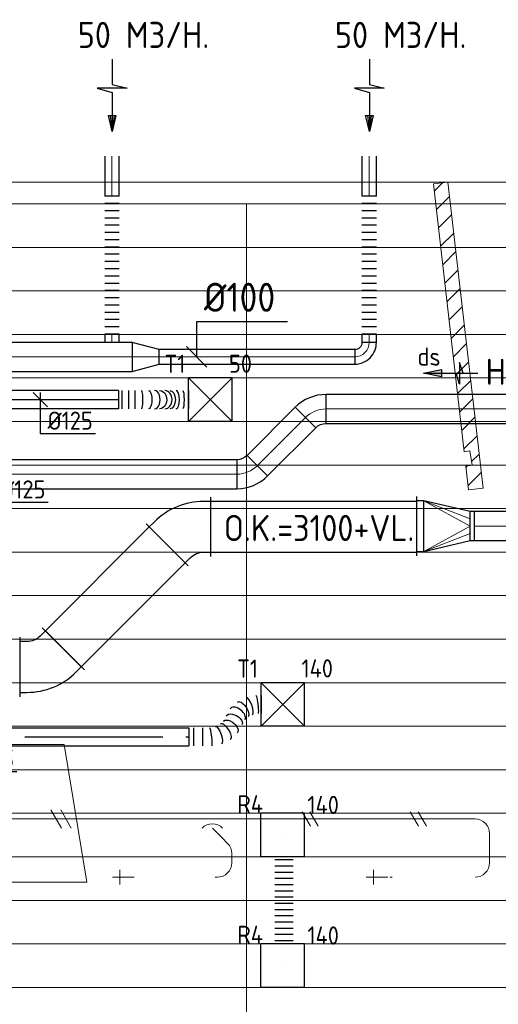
# Model space of a CAD drawing. Header units: millimetres. Extents: x -72412 to 16313, y -1015 to 52998.
# Tile 58 of 64: x -30288 to -26987, y 46213 to 52998. Entities that reach past the tile are written whole.
import ezdxf
from ezdxf.enums import TextEntityAlignment as Align

# ---------------------------------------------------------------- set-up
doc = ezdxf.new("R2010")
doc.units = ezdxf.units.MM
doc.header["$LTSCALE"] = 50
doc.linetypes.add('CENTER2', pattern=[28.575, 19.05, -3.175, 3.175, -3.175])
for name, color, linetype in [('4plfd', 254, 'Continuous'), ('WL570---_RETOUR', 100, 'Continuous'), ('WL570---_RETOUR_RST', 3, 'Continuous'), ('WL570---_RETOUR_RST_HL', 1, 'Continuous'), ('WL570---_TOEVOER', 200, 'Continuous'), ('WL570---_TOEVOER_HL', 1, 'Continuous'), ('WL570---_TOEVOER_RST', 200, 'Continuous'), ('WL570---_TOEVOER_RST_HL', 1, 'Continuous'), ('WM570---_RETOUR', 2, 'Continuous'), ('WM570---_RETOUR_PR', 2, 'Continuous'), ('WM570---_RETOUR_RST_PR', 1, 'Continuous'), ('WM570---_TOEVOER', 2, 'Continuous'), ('WM570---_TOEVOER_PR', 2, 'Continuous'), ('WM570---_TOEVOER_RST_PR', 1, 'Continuous')]:
    doc.layers.add(name, color=color, linetype=linetype)
for name, color, linetype, lineweight in [('WL570---_BESTAAND-HARTLIJN', 161, 'Continuous', 0), ('WL570---_BESTAAND-TOEVOER', 180, 'Continuous', 0), ('WL570---_DEMONTEREN', 10, 'Continuous', 0)]:
    doc.layers.add(name, color=color, linetype=linetype, lineweight=lineweight)
doc.layers.get('WL570---_DEMONTEREN').off()
doc.styles.add('BURO-025', font='ISO96.shx', dxfattribs={"height": 125})
doc.styles.add('ISO', font='ISO', dxfattribs={"height": 162})
doc.styles.add('MAATVOERING', font='ISO')

# ---------------------------------------------------------------- blocks, each defined once
blk = doc.blocks.new('Groep-44')
at = {"color": 8, "linetype": 'Continuous', "lineweight": 13}
for p, q in [((-73154.9, 49899.1), (-11882.7, 49899.1)), ((-73154.9, 49599.1), (-11882.7, 49599.1)), ((-73154.9, 49299.1), (-11882.7, 49299.1)), ((-73154.9, 48999.1), (-11882.7, 48999.1)), ((-73154.9, 48699.1), (-11882.7, 48699.1)), ((-73154.9, 48399.1), (-11882.7, 48399.1)), ((-73154.9, 48399.1), (-11882.7, 48399.1)), ((-73154.9, 48099.1), (-11882.7, 48099.1)), ((-73154.9, 47799.1), (-11882.7, 47799.1)), ((-73154.9, 47499.1), (-11882.7, 47499.1)), ((-73154.9, 47199.1), (-11882.7, 47199.1)), ((-73154.9, 46899.1), (-11882.7, 46899.1)), ((-73154.9, 46599.1), (-11882.7, 46599.1)), ((-73154.9, 46299.1), (-11882.7, 46299.1)), ((-73154.9, 45999.1), (-11882.7, 45999.1)), ((-73154.9, 45699.1), (-11882.7, 45699.1)), ((-73154.9, 45399.1), (-11882.7, 45399.1)), ((-73154.9, 45099.1), (-11882.7, 45099.1)), ((-73154.9, 44799.1), (-11882.7, 44799.1))]:
    blk.add_line(p, q, dxfattribs=at)
blk = doc.blocks.new('Groep-50')
at = {"color": 8, "linetype": 'Continuous', "lineweight": 13}
for p, q in [((-73304.9, 50349.1), (-4004.9, 50349.1)), ((-73154.9, 50199.1), (-4154.9, 50199.1)), ((-11854.9, 50199.1), (-65654.9, 50199.1)), ((-31454.9, 50199.1), (-31454.9, 42999.1)), ((-31454.9, 50199.1), (-31454.9, 42999.1))]:
    blk.add_line(p, q, dxfattribs=at)
at = {"color": 8}
blk.add_blockref('Groep-44', (0, 0), dxfattribs=at)
blk = doc.blocks.new('Block plafond 5e verd')
at = {"layer": '4plfd', "linetype": 'Continuous', "lineweight": 9}
h = blk.add_hatch(dxfattribs=at)
h.set_pattern_fill('DIAGONAAL_1MM__LA_', color=256, style=0, pattern_type=2)
h.set_pattern_definition([(45, (73149.91, -19149.14), (-70.71068, 70.71068), [])])
h.paths.add_polyline_path([(43139.3, 31188.6), (43351.8, 29341.6), (43391, 29347.7), (43406.3, 29248.9), (43363.2, 29242.2), (43382, 29078.6), (43481.4, 29090), (43238.7, 31200)])
at = {"layer": '4plfd', "linetype": 'Continuous', "lineweight": 18}
blk.add_lwpolyline([(43139.3, 31188.6), (43351.8, 29341.6), (43391, 29347.7), (43406.3, 29248.9), (43363.2, 29242.2), (43382, 29078.6), (43481.4, 29090), (43238.7, 31200)], close=True, dxfattribs=at)
at = {"layer": '4plfd', "linetype": 'Continuous', "lineweight": 18, "flags": 128}
blk.add_lwpolyline([(36230.8, 28585.7), (36144.1, 28236.5, 0.487434), (37599.9, 26375), (40747.7, 26375), (40593.1, 27325), (37196.5, 27325, -0.487436), (36226, 28566)], format="xyb", close=True, dxfattribs=at)
at = {"layer": '4plfd'}
blk.add_blockref('Groep-50', (73304.9, -19149.1), dxfattribs=at)
blk = doc.blocks.new('KARO')
for p, q in [((1, 0.5), (0, 0.5)), ((0, -0.5), (1, -0.5))]:
    blk.add_line(p, q)
at = {"invisible_edges": 15}
blk.add_3dface([(0, 0.5), (0, -0.5), (1, -0.5), (1, 0.5)], dxfattribs=at)
at = {"layer": 'WL570---_BESTAAND-HARTLIJN'}
blk.add_line((0, 0), (1, 0), dxfattribs=at)
blk = doc.blocks.new('OBO10000090L')
blk.add_lwpolyline([(50, 0, 0.414214), (-100, 150), (-100, 50, -0.414214), (-50, 0)], format="xyb", close=True)
at = {"invisible_edges": 15}
for points in [[(-91.3, 49.2), (-74, 147.7), (-100, 150), (-100, 50)], [(-82.9, 47), (-48.7, 141), (-74, 147.7), (-91.3, 49.2)], [(-75, 43.3), (-25, 129.9), (-48.7, 141), (-82.9, 47)], [(-67.9, 38.3), (-3.6, 114.9), (-25, 129.9), (-75, 43.3)], [(-61.7, 32.1), (14.9, 96.4), (-3.6, 114.9), (-67.9, 38.3)], [(-56.7, 25), (29.9, 75), (14.9, 96.4), (-61.7, 32.1)], [(-53, 17.1), (41, 51.3), (29.9, 75), (-56.7, 25)], [(-50.8, 8.7), (47.7, 26), (41, 51.3), (-53, 17.1)], [(-50, 0), (50, 0), (47.7, 26), (-50.8, 8.7)]]:
    blk.add_3dface(points, dxfattribs=at)
at = {"layer": 'WL570---_BESTAAND-HARTLIJN'}
blk.add_arc((-100, 0), 100, 0, 90, dxfattribs=at)
blk = doc.blocks.new('OBO10000090ZE')
blk.add_lwpolyline([(-50, 0), (50, 0), (50, 100, 1), (-50, 100)], format="xyb", close=True)
at = {"layer": 'WL570---_BESTAAND-HARTLIJN'}
for points in [[(0, 0), (0, 150)], [(-50, 100), (50, 100)]]:
    blk.add_lwpolyline(points, dxfattribs=at)
blk = doc.blocks.new('OBO10000045H')
blk.add_lwpolyline([(50, -41.4, 0.198912), (6.1, 64.6), (-64.6, -6.1, -0.198912), (-50, -41.4)], format="xyb", close=True)
at = {"invisible_edges": 15}
for points in [[(-61.7, -9.3), (14.9, 55), (6.1, 64.6), (-64.6, -6.1)], [(-59, -12.7), (22.9, 44.6), (14.9, 55), (-61.7, -9.3)], [(-56.7, -16.4), (29.9, 33.6), (22.9, 44.6), (-59, -12.7)], [(-54.7, -20.3), (35.9, 22), (29.9, 33.6), (-56.7, -16.4)], [(-53, -24.3), (41, 9.9), (35.9, 22), (-54.7, -20.3)], [(-51.7, -28.5), (44.9, -2.6), (41, 9.9), (-53, -24.3)], [(-50.8, -32.7), (47.7, -15.4), (44.9, -2.6), (-51.7, -28.5)], [(-50.2, -37.1), (49.4, -28.3), (47.7, -15.4), (-50.8, -32.7)], [(-50, -41.4), (50, -41.4), (49.4, -28.3), (-50.2, -37.1)]]:
    blk.add_3dface(points, dxfattribs=at)
at = {"layer": 'WL570---_BESTAAND-HARTLIJN'}
blk.add_arc((-100, -41.4), 100, 0, 45, dxfattribs=at)
blk = doc.blocks.new('OZA1250100045L')
blk.add_lwpolyline([(-70.7, 0), (-106.1, 35.4), (-35.4, 106.1), (70.7, 0)])
at = {"layer": 'WL570---_BESTAAND-HARTLIJN'}
blk.add_line((0, 0), (-70.7, 70.7), dxfattribs=at)
at = {"layer": 'WL570---_BESTAAND-TOEVOER'}
blk.add_arc((0, 70.7), 100, 225, 315, dxfattribs=at)
blk = doc.blocks.new('OSV1251000460G')
blk.add_lwpolyline([(0, -62.5), (46.7, -50), (46.7, 50), (0, 62.5)], close=True)
at = {"layer": 'WL570---_BESTAAND-HARTLIJN'}
blk.add_line((0, 0), (46.7, 0), dxfattribs=at)
blk = doc.blocks.new('MVLINE')
blk.add_line((35.4, -35.4), (-35.4, 35.4))
blk = doc.blocks.new('AFZPIJL')
for points in [[(0, -10), (0, -6.52), (-2.06, -5.97), (2.06, -5.97), (0, -5.41), (0, 0)], [(-0.26, -2.22), (0, 0)], [(0.26, -2.22), (0, 0)]]:
    blk.add_lwpolyline(points)
blk.add_lwpolyline([(0.52, -2.22), (-0.52, -2.22), (0, 0)], close=True)
blk = doc.blocks.new('OSV20010001860G')
blk.add_lwpolyline([(0, -100), (186.6, -50), (186.6, 50), (0, 100)], close=True)
at = {"layer": 'WL570---_BESTAAND-HARTLIJN'}
blk.add_line((0, 0), (186.6, 0), dxfattribs=at)
blk = doc.blocks.new('FLLINE100')
blk.add_line((0, -50), (0, 50))
blk = doc.blocks.new('OEX10000100000')
at = {"rotation": 90}
for p in [(0, -50), (0, -100), (0, -150), (0, -200), (0, -250), (0, -300), (0, -350), (0, -400), (0, -450), (0, -500), (0, -550), (0, -600), (0, -650), (0, -700), (0, -750), (0, -800), (0, -850), (0, -900), (0, -950), (0, -1000)]:
    blk.add_blockref('FLLINE100', p, dxfattribs=at)
blk = doc.blocks.new('OBO10000090H')
blk.add_lwpolyline([(50, -100, 0.414214), (-100, 50), (-100, -50, -0.414214), (-50, -100)], format="xyb", close=True)
at = {"invisible_edges": 15}
for points in [[(-91.3, -50.8), (-74, 47.7), (-100, 50), (-100, -50)], [(-82.9, -53), (-48.7, 41), (-74, 47.7), (-91.3, -50.8)], [(-75, -56.7), (-25, 29.9), (-48.7, 41), (-82.9, -53)], [(-67.9, -61.7), (-3.6, 14.9), (-25, 29.9), (-75, -56.7)], [(-61.7, -67.9), (14.9, -3.6), (-3.6, 14.9), (-67.9, -61.7)], [(-56.7, -75), (29.9, -25), (14.9, -3.6), (-61.7, -67.9)], [(-53, -82.9), (41, -48.7), (29.9, -25), (-56.7, -75)], [(-50.8, -91.3), (47.7, -74), (41, -48.7), (-53, -82.9)], [(-50, -100), (50, -100), (47.7, -74), (-50.8, -91.3)]]:
    blk.add_3dface(points, dxfattribs=at)
at = {"layer": 'WL570---_BESTAAND-HARTLIJN'}
blk.add_arc((-100, -100), 100, 0, 90, dxfattribs=at)
blk = doc.blocks.new('UISO')
for p, q in [((0, 0.18), (1, 0.757)), ((0, 0), (1, 0.577))]:
    blk.add_line(p, q)
at = {"layer": 'WL570---_BESTAAND-TOEVOER'}
for p, q in [((0, 0.36), (1, 0.937)), ((0, -0.18), (1, 0.397))]:
    blk.add_line(p, q, dxfattribs=at)
blk = doc.blocks.new('OBO20000045H')
blk.add_lwpolyline([(100, -82.8, 0.198912), (12.1, 129.3), (-129.3, -12.1, -0.198912), (-100, -82.8)], format="xyb", close=True)
at = {"invisible_edges": 15}
for points in [[(-123.4, -18.6), (29.8, 110), (12.1, 129.3), (-129.3, -12.1)], [(-118.1, -25.5), (45.7, 89.2), (29.8, 110), (-123.4, -18.6)], [(-113.4, -32.8), (59.8, 67.2), (45.7, 89.2), (-118.1, -25.5)], [(-109.4, -40.6), (71.9, 43.9), (59.8, 67.2), (-113.4, -32.8)], [(-106, -48.6), (81.9, 19.8), (71.9, 43.9), (-109.4, -40.6)], [(-103.4, -57), (89.8, -5.2), (81.9, 19.8), (-106, -48.6)], [(-101.5, -65.5), (95.4, -30.7), (89.8, -5.2), (-103.4, -57)], [(-100.4, -74.1), (98.9, -56.7), (95.4, -30.7), (-101.5, -65.5)], [(-100, -82.8), (100, -82.8), (98.9, -56.7), (-100.4, -74.1)]]:
    blk.add_3dface(points, dxfattribs=at)
at = {"layer": 'WL570---_BESTAAND-HARTLIJN'}
blk.add_arc((-200, -82.8), 200, 0, 45, dxfattribs=at)
blk = doc.blocks.new('VRO3501500020040000-0')
for p, q in [((0, 205), (0, -205)), ((50, -175), (50, 175)), ((370, -100), (370, 100))]:
    blk.add_line(p, q)
blk.add_lwpolyline([(0, 175), (0, -175), (50, -175), (370, -100), (400, -100), (400, 100), (370, 100), (50, 175)], close=True)
at = {"layer": 'WL570---_BESTAAND-TOEVOER'}
for p, q in [((50, 175), (370, 50)), ((50, -175), (370, -50))]:
    blk.add_line(p, q, dxfattribs=at)
blk.add_lwpolyline([(50, -175), (370, 0), (50, 175)], dxfattribs=at)
blk = doc.blocks.new('KARH')
for p, q in [((1, 0.5), (0, 0.5)), ((0, -0.5), (1, -0.5))]:
    blk.add_line(p, q)
at = {"invisible_edges": 15}
blk.add_3dface([(0, 0.5), (0, -0.5), (1, -0.5), (1, 0.5)], dxfattribs=at)
blk = doc.blocks.new('VBO3502003502005050-0')
for p, q in [((20.3, 446), (-269.6, 156.1)), ((-205, 0), (205, 0))]:
    blk.add_line(p, q)
blk.add_lwpolyline([(-175, 0), (175, 0), (175, 50, 0.198912), (34.4, 389.4), (-0.9, 424.8), (-248.4, 177.3), (-213.1, 141.9, -0.198912), (-175, 50)], format="xyb", close=True)
blk = doc.blocks.new('VBO3502003502005050-1')
for p, q in [((20.3, 269.6), (-269.6, -20.3)), ((-205, -176.3), (205, -176.3))]:
    blk.add_line(p, q)
blk.add_lwpolyline([(-175, -176.3), (175, -176.3), (175, -126.3, 0.198912), (34.4, 213.1), (-0.9, 248.4), (-248.4, 0.9), (-213.1, -34.4, -0.198912), (-175, -126.3)], format="xyb", close=True)
blk = doc.blocks.new('*U277')
at = {"color": 0, "ltscale": 10}
for p, q in [((150, 150, -2500), (-150, 150, -2500)), ((-150, -150, -2500), (-150, 150, -2500)), ((150, -150, -2500), (-150, 150, -2500)), ((-150, -150, -2500), (150, 150, -2500)), ((150, -150, -2500), (150, 150, -2500)), ((150, -150, -2500), (-150, -150, -2500))]:
    blk.add_line(p, q, dxfattribs=at)
at = {"layer": 'WL570---_TOEVOER_RST_HL', "linetype": 'CENTER2'}
blk.add_circle((0, 0, -2500), 0.075, dxfattribs=at)
at = {"layer": 'WL570---_TOEVOER_RST', "color": 2, "style": 'BURO-025'}
for tag in ['MC', 'Q']:
    blk.add_attdef(tag, text='', height=125, dxfattribs=at).set_placement((0, 0), align=Align.MIDDLE)
at = {"layer": 'WM570---_TOEVOER_RST_PR', "color": 2, "style": 'BURO-025'}
blk.add_attdef('POSNR', text='', height=125, dxfattribs=at).set_placement((0, 0), align=Align.MIDDLE)
blk = doc.blocks.new('*U421')
at = {"layer": 'WM570---_TOEVOER', "color": 0, "ltscale": 10}
for p, q in [((-50, -50), (50, 50)), ((-50, 0), (470.6, 0))]:
    blk.add_line(p, q, dxfattribs=at)
at = {"layer": 'WM570---_TOEVOER', "color": 0, "style": 'BURO-025'}
blk.add_text('%%c125', height=125, dxfattribs=at).set_placement((140.2, 25))
blk = doc.blocks.new('*U425')
at = {"color": 0, "ltscale": 10}
for p, q in [((0, 62.5, -2700), (831.4, 62.5, -2700)), ((0, -62.5, -2700), (0, 62.5, -2700)), ((831.4, 62.5, -2700), (831.4, -62.5, -2700)), ((0, -62.5, -2700), (831.4, -62.5, -2700))]:
    blk.add_line(p, q, dxfattribs=at)
at = {"layer": 'WL570---_TOEVOER_HL', "linetype": 'CENTER2'}
blk.add_line((0, 0, -2700), (831.4, 0, -2700), dxfattribs=at)
at = {"layer": 'WM570---_TOEVOER_PR', "color": 2, "style": 'BURO-025'}
blk.add_attdef('POSNR', text='', height=125, dxfattribs=at).set_placement((0, 0), align=Align.MIDDLE)
blk = doc.blocks.new('*U426')
at = {"layer": 'WM570---_TOEVOER', "color": 0, "ltscale": 10}
for p, q in [((50, -50), (-50, 50)), ((0, 50), (0, -231.9)), ((0, -231.9), (380.4, -231.9))]:
    blk.add_line(p, q, dxfattribs=at)
at = {"layer": 'WM570---_TOEVOER', "color": 0, "style": 'BURO-025'}
blk.add_text('%%c125', height=125, dxfattribs=at).set_placement((50, -206.9))
blk = doc.blocks.new('*U427')
at = {"color": 0, "ltscale": 10}
for p, q in [((0, 62.5, -2700), (0, -62.5, -2700)), ((22.6, 62.5, -2700), (22.6, -62.5, -2700)), ((67.7, 62.5, -2700), (67.7, -62.5, -2700)), ((112.8, 62.5, -2700), (112.8, -62.5, -2700)), ((482.5, 62.5, -2700), (482.5, -62.5, -2700))]:
    blk.add_line(p, q, dxfattribs=at)
for centre, major_axis, ratio, start_param, end_param in [((159.6, 0, -2700), (0, -62.5), 0.129223, 0, 3.141593), ((248.7, 0, -2700), (0, -62.5), 0.604225, 0, 3.141593), ((319.7, 0, -2700), (0, 62.5), 0.789575, 3.141593, 6.283185), ((396.7, 0, -2700), (0, 62.5), 0.37918, 3.141593, 6.283185)]:
    blk.add_ellipse(centre, major_axis=major_axis, ratio=ratio, start_param=start_param, end_param=end_param, dxfattribs=at)
at = {"color": 0, "ltscale": 10, "extrusion": (0, 0, -1)}
for centre, major_axis, ratio, start_param, end_param in [((206.5, 0, -2700), (0, 62.5), 0.37918, 0, 3.141593), ((283.4, 0, -2700), (0, 62.5), 0.789575, 0, 3.141593), ((354.5, 0, -2700), (0, -62.5), 0.604225, 3.141593, 6.283185), ((443.5, 0, -2700), (0, -62.5), 0.129223, 3.141593, 6.283185)]:
    blk.add_ellipse(centre, major_axis=major_axis, ratio=ratio, start_param=start_param, end_param=end_param, dxfattribs=at)
at = {"layer": 'WM570---_TOEVOER_PR', "color": 2, "style": 'BURO-025'}
blk.add_attdef('POSNR', text='', height=125, dxfattribs=at).set_placement((0, 0), align=Align.MIDDLE)
blk = doc.blocks.new('*U429')
at = {"color": 0, "ltscale": 10}
for p, q in [((0, 62.5, -2700), (2560.6, 62.5, -2700)), ((0, -62.5, -2700), (0, 62.5, -2700)), ((2560.6, 62.5, -2700), (2560.6, -62.5, -2700)), ((0, -62.5, -2700), (2560.6, -62.5, -2700))]:
    blk.add_line(p, q, dxfattribs=at)
at = {"layer": 'WL570---_TOEVOER_HL', "linetype": 'CENTER2'}
blk.add_line((0, 0, -2700), (2560.6, 0, -2700), dxfattribs=at)
at = {"layer": 'WM570---_TOEVOER_PR', "color": 2, "style": 'BURO-025'}
blk.add_attdef('POSNR', text='', height=125, dxfattribs=at).set_placement((0, 0), align=Align.MIDDLE)
blk = doc.blocks.new('*U430')
at = {"color": 0, "ltscale": 10}
for p, q in [((497.1, 285.4, -2700), (497.1, 160.4, -2700)), ((396.2, 270.5, -2700), (395, 270.1, -2700)), ((0, 62.5, -2700), (0, -62.5, -2700)), ((30.8, 62.5, -2700), (30.8, -62.5, -2700)), ((92.5, 62.5, -2700), (92.5, -62.5, -2700)), ((158, -62.5, -2700), (158.2, -62.5, -2700))]:
    blk.add_line(p, q, dxfattribs=at)
for centre, major_axis, ratio, start_param, end_param in [((416.7, 211, -2700), (21.1, -59.3), 0.284723, 0.03422, 3.107373), ((335.7, 156.5, -2700), (49.4, -39.2), 0.56854, 0.09325, 3.048343), ((335.7, 156.5, -2700), (49.4, -39.2), 0.56854, 3.048343, 3.234842), ((250.6, 35, -2700), (-35.5, 52), 0.44636, 3.203264, 6.221514), ((151.1, 0, -2700), (-7, 62.5), 0.097803, 3.152491, 6.272287), ((250.6, 35, -2700), (-35.5, 52), 0.44636, 3.079921, 3.203264)]:
    blk.add_ellipse(centre, major_axis=major_axis, ratio=ratio, start_param=start_param, end_param=end_param, dxfattribs=at)
at = {"color": 0, "ltscale": 10, "extrusion": (0, 0, -1)}
for centre, major_axis, ratio, start_param, end_param in [((469.5, 222.9, -2700), (-7, 62.5), 0.097803, 6.272287, 9.41388), ((370.8, 188.2, -2700), (-35.5, 52), 0.44636, 6.221514, 9.363106), ((310.8, 111.8, -2700), (-54.6, 30.4), 0.616803, 0, 3.141593), ((204.3, 12, -2700), (21.1, -59.3), 0.284723, 3.175813, 6.317405), ((285.9, 67, -2700), (49.4, -39.2), 0.56854, 3.234842, 6.376435)]:
    blk.add_ellipse(centre, major_axis=major_axis, ratio=ratio, start_param=start_param, end_param=end_param, dxfattribs=at)
at = {"layer": 'WM570---_TOEVOER_PR', "color": 2, "style": 'BURO-025'}
blk.add_attdef('POSNR', text='', height=125, dxfattribs=at).set_placement((0, 0), align=Align.MIDDLE)
blk = doc.blocks.new('*U431')
at = {"layer": 'WM570---_TOEVOER', "color": 0, "ltscale": 10}
for p, q in [((50, -50), (-50, 50)), ((0, 50), (0, -239.4)), ((0, -239.4), (380.4, -239.4))]:
    blk.add_line(p, q, dxfattribs=at)
at = {"layer": 'WM570---_TOEVOER', "color": 0, "style": 'BURO-025'}
blk.add_text('%%c125', height=125, dxfattribs=at).set_placement((50, -214.4))
blk = doc.blocks.new('*U518')
at = {"color": 0, "ltscale": 10}
for p, q in [((150, 150, -150), (-150, 150, -150)), ((-150, -150, -150), (-150, 150, -150)), ((150, -150, -150), (150, 150, -150)), ((150, -150, -150), (-150, -150, -150))]:
    blk.add_line(p, q, dxfattribs=at)
at = {"layer": 'WL570---_RETOUR_RST_HL', "linetype": 'CENTER2'}
blk.add_circle((0, 0, -150), 0.075, dxfattribs=at)
at = {"layer": 'WL570---_RETOUR_RST', "color": 2, "style": 'BURO-025'}
for tag in ['MC', 'Q']:
    blk.add_attdef(tag, text='', height=125, dxfattribs=at).set_placement((0, 0), align=Align.MIDDLE)
at = {"layer": 'WM570---_RETOUR_RST_PR', "color": 2, "style": 'BURO-025'}
blk.add_attdef('POSNR', text='', height=125, dxfattribs=at).set_placement((0, 0), align=Align.MIDDLE)
blk = doc.blocks.new('LU-PIJL6')
at = {"color": 0, "linetype": 'Continuous'}
for p, q in [((-5, -1.5), (-5, 1.5)), ((-5, 1.5), (-4.5, 0)), ((0, 0), (-7.5, 0)), ((-5.5, 0), (-5, -1.5)), ((-2.5, -0.5), (-2.5, 0.5)), ((-2.5, 0.5), (0, 0)), ((0, 0), (-2.5, -0.5))]:
    blk.add_line(p, q, dxfattribs=at)
blk.add_solid([(-2.5, 0.5), (-2.5, -0.5), (0, 0)], dxfattribs=at)
blk = doc.blocks.new('*U521')
at = {"color": 0, "ltscale": 10}
for p, q in [((0, 62.5), (0, -62.5)), ((21.4, 62.5), (21.4, -62.5)), ((64.3, 62.5), (64.3, -62.5)), ((107.1, 62.5), (107.1, -62.5)), ((150, 62.5), (150, -62.5)), ((192.9, 62.5), (192.9, -62.5)), ((235.7, 62.5), (235.7, -62.5)), ((278.6, 62.5), (278.6, -62.5)), ((321.4, 62.5), (321.4, -62.5)), ((364.3, 62.5), (364.3, -62.5)), ((407.1, 62.5), (407.1, -62.5)), ((450, 62.5), (450, -62.5)), ((492.9, 62.5), (492.9, -62.5)), ((535.7, 62.5), (535.7, -62.5)), ((578.6, 62.5), (578.6, -62.5)), ((600, 62.5), (600, -62.5))]:
    blk.add_line(p, q, dxfattribs=at)
at = {"layer": 'WM570---_RETOUR_PR', "color": 2, "style": 'BURO-025'}
blk.add_attdef('POSNR', text='', height=125, dxfattribs=at).set_placement((0, 0), align=Align.MIDDLE)

msp = doc.modelspace()

# ---------------------------------------------------------------- linework, layer by layer
at = {"layer": 'WM570---_RETOUR'}
msp.add_lwpolyline([(-29067.2, 50674.5), (-29067.2, 50918.2), (-28441, 50918.2)], dxfattribs=at)

# ---------------------------------------------------------------- block references
at = {"layer": 'WL570---_DEMONTEREN'}
for name, p, xscale, yscale, zscale, rotation in [('KARO', (-28791.1, 47489.8), 1836.330687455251, 125, 125, 180.000000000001), ('UISO', (-29955.2, 47427.3), 125, 125, 125, 90), ('UISO', (-28246.3, 47439.8), 100, 100, 100, 90), ('UISO', (-27500.3, 47439.8), 100, 100, 100, 90), ('KARO', (-28853.8, 47321.9), 48.98494323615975, 100, 100, 135.0000000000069), ('KARO', (-27047.5, 47188.7), 201.0308842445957, 100, 100, 90), ('KARO', (-28824.5, 47188.7), 62.47194246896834, 100, 100, 90)]:
    msp.add_blockref(name, p, dxfattribs=dict(at, xscale=xscale, yscale=yscale, zscale=zscale, rotation=rotation))
for name, p in [('OSV1251000460G', (-28791.1, 47489.8)), ('OBO10000090H', (-27047.5, 47489.8)), ('OBO10000045H', (-28824.5, 47292.6))]:
    msp.add_blockref(name, p, dxfattribs=at)
at = {"layer": 'WL570---_DEMONTEREN', "yscale": 100, "zscale": 100}
for p, xscale in [((-28744.5, 47489.8), 1596.877568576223), ((-28940.6, 47088.7), 16.2227493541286), ((-27735.8, 47088.7), 16.03765465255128)]:
    msp.add_blockref('KARO', p, dxfattribs=dict(at, xscale=xscale))
at = {"layer": 'WL570---_DEMONTEREN'}
for name, p, rotation in [('OZA1250100045L', (-28959.1, 47427.3), 180.000000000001), ('OBO10000090L', (-28924.4, 47088.7), 270.000000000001), ('OBO10000090L', (-27147.5, 47088.7), 270.000000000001), ('OBO10000090ZE', (-29498.2, 47088.7), 90.00000000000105), ('OBO10000090ZE', (-27748.2, 47088.7), 90.00000000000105)]:
    msp.add_blockref(name, p, dxfattribs=dict(at, rotation=rotation))
at = {"layer": 'WL570---_RETOUR'}
for name, p, xscale, yscale, zscale, rotation in [('AFZPIJL', (-29650.1, 52226.5), 50, 50, 50, 180.000000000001), ('AFZPIJL', (-27876.4, 52226.5), 50, 50, 50, 180.000000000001), ('KARO', (-29651.3, 51781.7), 275.9456809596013, 100, 100, 90.00000000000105), ('KARO', (-27877.6, 51781.7), 275.9456809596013, 100, 100, 90.00000000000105), ('KARO', (-29651.3, 50831.1), 56.29579252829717, 100, 100, 270.000000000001), ('KARO', (-27877.6, 50831.1), 56.55323533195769, 100, 100, 270.000000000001), ('KARO', (-29512.3, 50674.5), 1157.935624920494, 200, 200, 180.000000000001), ('KARO', (-27977.6, 50674.5), 1348.069124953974, 100, 100, 180.000000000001), ('LU-PIJL6', (-27503.8, 50561.7), 50, 50, 50, 180), ('KARO', (-28316.7, 50256.7), 469.8997475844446, 200, 200, 225.0000000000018)]:
    msp.add_blockref(name, p, dxfattribs=dict(at, xscale=xscale, yscale=yscale, zscale=zscale, rotation=rotation))
for name, p in [('OEX10000100000', (-29651.3, 51831.1)), ('OEX10000100000', (-27877.6, 51831.1)), ('OSV20010001860G', (-29512.3, 50674.5))]:
    msp.add_blockref(name, p, dxfattribs=at)
for name, p, rotation in [('OBO10000090H', (-27877.6, 50674.5), 270.000000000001), ('OBO20000045H', (-28258.1, 50315.3), 90), ('OBO20000045H', (-28707.5, 49865.8), 270), ('*U521', (-28465.4, 47229.1), 270)]:
    msp.add_blockref(name, p, dxfattribs=dict(at, rotation=rotation))
at = {"layer": 'WL570---_RETOUR', "yscale": 200, "zscale": 200}
for p, xscale in [((-28175.3, 50315.3), 3859.982649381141), ((-31915.4, 49865.8), 3124.98964401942)]:
    msp.add_blockref('KARO', p, dxfattribs=dict(at, xscale=xscale))
at = {"layer": 'WL570---_RETOUR'}
ref = msp.add_blockref('*U518', (-28473.7, 47379.1, 150), dxfattribs=at)
ref.add_attrib('POSNR', 'R4', dxfattribs={"layer": 'WM570---_RETOUR_RST_PR', "color": 2, "height": 125, "style": 'BURO-025'}).set_placement((-28698.2, 47592), align=Align.MIDDLE)
ref.add_attrib('Q', '140', dxfattribs={"layer": 'WL570---_RETOUR_RST', "color": 2, "height": 125, "style": 'BURO-025'}).set_placement((-28194.9, 47587.1), align=Align.MIDDLE)
ref = msp.add_blockref('*U518', (-28473.7, 46479.1, 150), dxfattribs=at)
ref.add_attrib('POSNR', 'R4', dxfattribs={"layer": 'WM570---_RETOUR_RST_PR', "color": 2, "height": 125, "style": 'BURO-025'}).set_placement((-28698.2, 46692), align=Align.MIDDLE)
ref.add_attrib('Q', '140', dxfattribs={"layer": 'WL570---_RETOUR_RST', "color": 2, "height": 125, "style": 'BURO-025'}).set_placement((-28194.9, 46687.1), align=Align.MIDDLE)
at = {"layer": 'WL570---_TOEVOER'}
for name, p in [('Block plafond 5e verd', (-70573.6, 20679.1)), ('*U427', (-29606.1, 50379.1, 2700)), ('VRO3501500020040000-0', (-27551.6, 49508)), ('*U430', (-29120.7, 48056.2, 2700)), ('*U429', (-31681.3, 48056.2, 2700))]:
    msp.add_blockref(name, p, dxfattribs=at)
ref = msp.add_blockref('*U277', (-28973.6, 50379.1, 2500), dxfattribs=at)
ref.add_attrib('Q', '50', (-28844.7, 50565), dxfattribs={"layer": 'WL570---_TOEVOER_RST', "color": 2, "height": 125, "style": 'BURO-025'})
ref.add_attrib('MC', 'T1', (-29289, 50563.8), dxfattribs={"layer": 'WL570---_TOEVOER_RST', "color": 2, "height": 125, "style": 'BURO-025'})
for name, p, rotation in [('*U425', (-29606.1, 50379.1, 2700), 180), ('VBO3502003502005050-0', (-28969.2, 49503.2), 90), ('VBO3502003502005050-1', (-30111.6, 48537.2), 270.0000000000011)]:
    msp.add_blockref(name, p, dxfattribs=dict(at, rotation=rotation))
for name, p, xscale, yscale, zscale, rotation in [('KARH', (-27551.5, 49503.2), 1417.7014631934, 350, 150, 180), ('KARO', (-24657.9, 49508), 2493.668123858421, 200, 200, 180), ('KARH', (-29986.9, 48661.9), 1013.529430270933, 350, 200, 44.99999999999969)]:
    msp.add_blockref(name, p, dxfattribs=dict(at, xscale=xscale, yscale=yscale, zscale=zscale, rotation=rotation))
ref = msp.add_blockref('*U277', (-28473.6, 48279.1, 2500), dxfattribs=at)
ref.add_attrib('Q', '140', (-28344.7, 48465), dxfattribs={"layer": 'WL570---_TOEVOER_RST', "color": 2, "height": 125, "style": 'BURO-025'})
ref.add_attrib('MC', 'T1', (-28789, 48463.8), dxfattribs={"layer": 'WL570---_TOEVOER_RST', "color": 2, "height": 125, "style": 'BURO-025'})
at = {"layer": 'WM570---_RETOUR', "xscale": 2, "yscale": 2, "zscale": 2}
msp.add_blockref('MVLINE', (-29067.2, 50674.5), dxfattribs=at)
at = {"layer": 'WM570---_TOEVOER'}
for name, p in [('*U426', (-30145.7, 50379.1, 2700)), ('*U421', (-30562.5, 49673.5, 2700)), ('*U431', (-30688.1, 48056.2, 2700))]:
    msp.add_blockref(name, p, dxfattribs=at)

# ---------------------------------------------------------------- texts
at = {"layer": 'WM570---_RETOUR', "style": 'MAATVOERING'}
for s, height, p in [('50 M3/H.', 180, (-29887.4, 52803)), ('50 M3/H.', 180, (-28113.7, 52803)), ('%%c100', 200, (-29017.2, 50984.9)), ('H=3150', 180, (-27074.9, 50482))]:
    msp.add_text(s, height=height, dxfattribs=at).set_placement(p)
at = {"layer": 'WM570---_TOEVOER', "lineweight": 0, "style": 'BURO-025'}
msp.add_text('ds', height=125, dxfattribs=at).set_placement((-27544.6, 50613.7))
at = {"layer": 'WM570---_TOEVOER', "style": 'ISO'}
msp.add_text('O.K.=3100+VL.', height=180, dxfattribs=at).set_placement((-28880.2, 49405.1))

doc.saveas('drawing.dxf')
